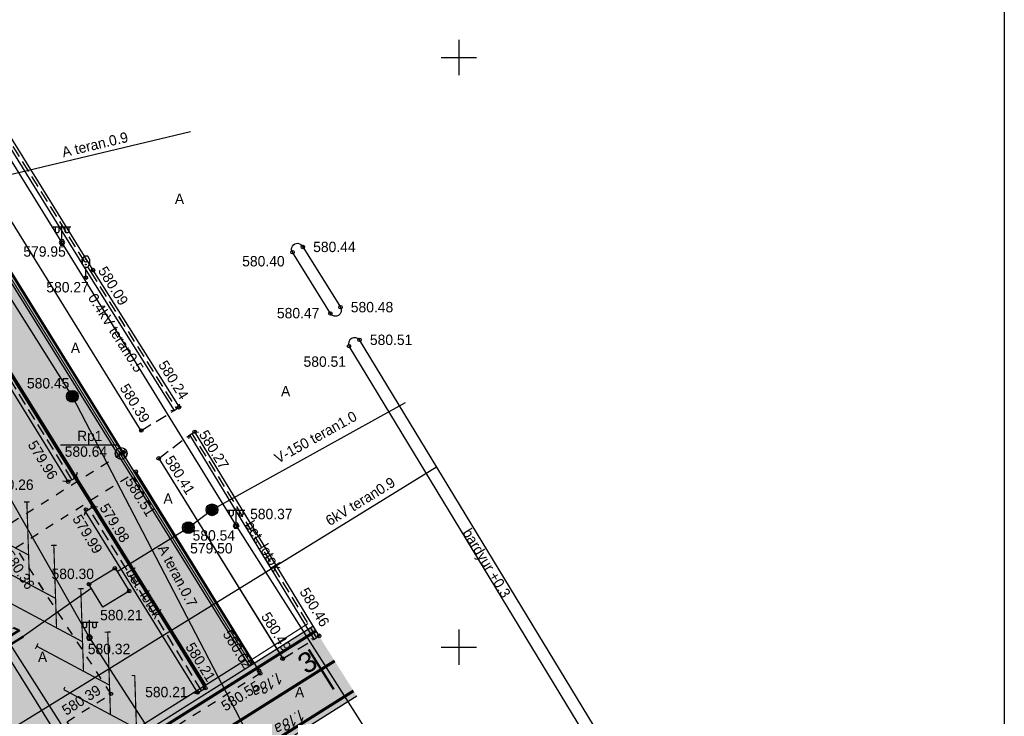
# Model space of a CAD drawing. Header units: metres. Extents: x 733306 to 734033, y 4473325 to 4475372.
# Tile 25 of 27: x 733913 to 733996, y 4474994 to 4475053. Entities that reach past the tile are written whole.
import ezdxf
from ezdxf.enums import TextEntityAlignment as Align

# ---------------------------------------------------------------- set-up
doc = ezdxf.new("R2010")
doc.units = ezdxf.units.M
doc.header["$LTSCALE"] = 0.5
doc.header["$MEASUREMENT"] = 0
doc.header["$PDMODE"] = 32
doc.header["$PDSIZE"] = 0.3
for name, pattern in [('CONTI', [0]), ('Д_ТРОТ_ТРУБА', [3, 1.5, -1.5]), ('ДОРОГИ_СТРОЯЩ', [9, 8, -1]), ('ЗД_СТР_РАЗВ', [3, 2, -1]), ('невидимая2', [0.1875, 0.125, -0.0625]), ('невидимаяX2', [0.75, 0.5, -0.25])]:
    doc.linetypes.add(name, pattern=pattern)
for name, color, linetype in [('(001) Setka', 92, 'Continuous'), ('(001) Сетка', 92, 'Continuous'), ('(002) Рамка', 7, 'Continuous'), ('(003) Punktlar', 7, 'Continuous'), ('(007) Здания', 7, 'Continuous'), ('(011) Quduqlar', 7, 'Continuous'), ('(014) Водопровод', 5, 'ИК_Водопровод -------в--------'), ('(016) Кабель', 1, 'Continuous'), ('(019) Связь', 3, 'ИК_КАБ_СВЯЗИ'), ('(022) Возд. Линии', 7, 'Continuous'), ("(024) Temir yo'l belgilari", 7, 'Continuous'), ("(025) Yo'llar", 7, 'Continuous'), ('(025) Дорога', 7, 'Continuous'), ('(027) Gidrografiya', 7, 'Continuous'), ('(040) Devor', 7, 'Continuous'), ('1.18a', 7, 'CONTI'), ('проект знак', 250, 'Continuous'), ('Трассы.Километры и пикеты', 7, 'Continuous')]:
    doc.layers.add(name, color=color, linetype=linetype)
doc.styles.add('Arial_00010', font='arial.ttf', dxfattribs={"height": 0.2})
doc.styles.add('BM-431', font='txt')
doc.styles.add('D-431', font='txt')
doc.styles.add('S', font='txtwr', dxfattribs={"oblique": 15})
doc.linetypes.add('ИК_Водопровод -------в--------', pattern='A,9,-0.6,["В",Standard,S=1.2,R=0,X=0,Y=-0.6],-1.2', length=10.8)
doc.linetypes.add('ИК_КАБ_СВЯЗИ', pattern='A,4,["o",Standard,S=0.5,R=0,X=0,Y=-0.125],4,-2', length=10)
doc.linetypes.add('ИК_Э_КАБ_ВН', pattern='A,8,-2,["<<",Standard,S=1,R=0,X=0,Y=-0.5],8,[">>",Standard,S=1,R=0,X=-1,Y=-0.5],-2', length=20)
doc.linetypes.add('ИК_Э_КАБ_НН', pattern='A,8,-2,["<",Standard,S=1,R=0,X=0,Y=-0.5],8,[">",Standard,S=1,R=0,X=-0.5,Y=-0.5],-2', length=20)
doc.linetypes.add('ОГРАДА_М_1М', pattern='A,2.5,["о",Standard,S=1,R=0,X=0,Y=-0.35],0.5,["0",Standard,S=0.5,R=0,X=-0.3,Y=-0.25],2.5', length=5.5)
doc.linetypes.add('ограждение2', pattern='A,0.25,-0.1,[132,ltypeshp.shx,S=0.1,R=0,X=-0.1,Y=0],-0.1,1', length=1.45)
pattern_1 = [(45, (2188.95611, 1349.47853), (0.0662912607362, 0.243067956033), [0.3125, -0.0625, 0, -0.0625])]

# ---------------------------------------------------------------- blocks, each defined once
blk = doc.blocks.new('U181')
for p, q in [((-0.287601, 3.669615), (-0.587601, 3.15)), ((0.312399, 3.669615), (-0.287601, 3.669615)), ((0.35, 3.669615), (-0.25, 3.669615)), ((0.65, 3.15), (0.35, 3.669615)), ((-0.587601, 2.3), (-0.587601, 3.15)), ((-0.587601, 2.3), (-0.287601, 1.780385)), ((-0.287601, 1.780385), (0.312399, 1.780385)), ((-0.25, 1.780385), (0.35, 1.780385)), ((-0.051567, 3.15495), (-0.051567, 3.20495)), ((-0.051567, 3.20495), (0.048433, 3.20495)), ((-0.051567, 3.10495), (-0.051567, 3.15495)), ((0.048433, 3.10495), (-0.051567, 3.10495)), ((-0.051567, 2.75495), (0.048433, 2.75495)), ((-0.051567, 2.70495), (-0.051567, 2.75495)), ((-0.051567, 2.65495), (-0.051567, 2.70495)), ((0.048433, 2.65495), (-0.051567, 2.65495)), ((-0.051567, 2.25495), (-0.051567, 2.30495)), ((-0.051567, 2.30495), (0.048433, 2.30495)), ((-0.051567, 2.20495), (-0.051567, 2.25495)), ((0.048433, 2.20495), (-0.051567, 2.20495)), ((0, 0), (0, 1.8)), ((0.048433, 3.20495), (0.048433, 3.10495)), ((0.048433, 2.75495), (0.048433, 2.65495)), ((0.048433, 2.30495), (0.048433, 2.20495)), ((0.35, 1.780385), (0.65, 2.3)), ((0.65, 3.15), (0.65, 2.3)), ((-0.4, 0), (0.4, 0))]:
    blk.add_line(p, q)
at = {"color": 4, "style": 'S', "oblique": 15}
blk.add_attdef('Z', (1.098868, -0.425336), '', height=2, dxfattribs=at)
blk = doc.blocks.new('117_2_I')
h = blk.add_hatch(color=255)
h.paths.add_polyline_path([(-0.1, 0.89, 0.381966), (-0.9, 0, 0.103431), (-0.82, -0.36), (-0.1, 0.06)])
h.paths.add_polyline_path([(0, -0.12), (-0.72, -0.53, 0.505362), (0.72, -0.53)])
h.paths.add_polyline_path([(0.1, 0.89), (0.1, 0.06), (0.82, -0.36, 0.103431), (0.9, 0, 0.381966)])
at = {"color": 7}
for points in [[(-0.87, -0.5), (0, 0), (0, 1)], [(0, 0), (0.87, -0.5)]]:
    blk.add_lwpolyline(points, dxfattribs=at)
blk.add_circle((0, 0), 1, dxfattribs=at)
blk = doc.blocks.new('U1104')
for p, q in [((-1.473077, 2.625801), (1.526923, 2.625801)), ((-1.123077, 2.625801), (-1.123077, 1.875801)), ((-1.123077, 1.875801), (-0.973077, 1.675801)), ((-0.973077, 1.675801), (-0.623077, 1.675801)), ((-0.623077, 1.675801), (-0.423077, 1.875801)), ((-0.423077, 1.875801), (-0.423077, 2.625801)), ((0.026923, 0.425801), (0.026923, 2.925801)), ((0.526923, 2.625801), (0.526923, 1.875801)), ((0.526923, 1.875801), (0.676923, 1.675801)), ((0.676923, 1.675801), (1.026923, 1.675801)), ((1.026923, 1.675801), (1.226923, 1.875801)), ((1.226923, 1.875801), (1.226923, 2.625801))]:
    blk.add_line(p, q)
blk.add_lwpolyline([(0.526923, -0.007212), (0.276923, 0.425801), (-0.223077, 0.425801), (-0.473077, -0.007212), (-0.223077, -0.440225), (0.276923, -0.440225)], close=True)
at = {"color": 4, "style": 'S', "oblique": 15}
blk.add_attdef('Z', (1.020656, -1.366005), '', height=2, dxfattribs=at)
blk = doc.blocks.new('117_2_A')
h = blk.add_hatch(color=255)
h.paths.add_polyline_path([(-0.89, 0.1), (0.89, 0.1, 0.894427)])
h.paths.add_polyline_path([(0.89, -0.1), (-0.89, -0.1, 0.894427)])
at = {"color": 7}
blk.add_lwpolyline([(-1, 0), (1, 0)], dxfattribs=at)
blk.add_circle((0, 0), 1, dxfattribs=at)
blk = doc.blocks.new('I00110')
h = blk.add_hatch(color=7)
edge = h.paths.add_edge_path()
edge.add_line((0, 0), (-0.71, 0.71))
edge.add_arc((0, 0), 1, 135, 225)
edge.add_line((-0.71, -0.71), (0, 0))
edge = h.paths.add_edge_path()
edge.add_line((0, 0), (0.71, -0.71))
edge.add_arc((0, 0), 1, 315, 405)
edge.add_line((0.71, 0.71), (0, 0))
at = {"color": 7}
for points in [[(0, 0), (-0.71, 0.71, 0.414214), (-0.71, -0.71)], [(0, 0), (0.71, -0.71, 0.414214), (0.71, 0.71)]]:
    blk.add_lwpolyline(points, format="xyb", close=True, dxfattribs=at)
blk.add_lwpolyline([(0.02, 0), (0.02, 0)], dxfattribs=at)
blk.add_circle((0, 0), 1)
at = {"color": 4, "linetype": 'Continuous', "style": 'S', "oblique": 15}
blk.add_attdef('G', (1.38, 0.22), '', height=2, dxfattribs=at)
at = {"color": 4, "style": 'S', "oblique": 15}
blk.add_attdef('Z', (1.48, -2.3), '', height=2, dxfattribs=at)
blk = doc.blocks.new('Setka')
at = {"layer": '(001) Сетка'}
for p, q in [((0, 1.5), (0, -1.5)), ((-1.5, 0), (1.5, 0))]:
    blk.add_line(p, q, dxfattribs=at)
blk = doc.blocks.new('dsfgfdgfdg')
at = {"layer": '(003) Punktlar', "color": 8, "true_color": 0x828282}
blk.add_line((732232.772, 4473690.6, 580.645), (732235.372, 4473694.614, 580.645), dxfattribs=at)
at = {"layer": '(007) Здания', "color": 8, "true_color": 0x828282}
for points, elevation in [([(732235.875, 4473715.86), (732229.759, 4473715.991, -1.092789), (732229.867, 4473716.967, 0.30276)], 580.473), ([(732229.867, 4473716.967), (732235.89, 4473716.871, -0.998918), (732235.875, 4473715.86, -7.011892)], 580.438)]:
    blk.add_lwpolyline(points, format="xyb", dxfattribs=dict(at, elevation=elevation))
for points, elevation in [([(732329.241, 4473714.127), (732239.095, 4473716.725)], 581.407), ([(732329.211, 4473713.088), (732239.065, 4473715.687)], 581.406), ([(732165.861, 4473702.051), (732221.838, 4473700.963), (732235.571, 4473700.765)], 579.459), ([(732165.852, 4473701.551), (732221.829, 4473700.463), (732235.563, 4473700.265)], 579.459), ([(732258.293, 4473699.706), (732238.031, 4473700.249)], 580.46), ([(732258.307, 4473700.206), (732238.044, 4473700.749)], 580.46), ([(732235.821, 4473690.162), (732200.052, 4473690.956)], 579.937), ([(732235.745, 4473689.446), (732199.976, 4473690.24)], 579.957), ([(732256.766, 4473689.695), (732238.674, 4473690.066)], 580.209), ([(732256.755, 4473688.937), (732238.663, 4473689.307)], 580.21)]:
    blk.add_lwpolyline(points, dxfattribs=dict(at, elevation=elevation))
at = {"layer": '(007) Здания', "color": 8, "linetype": 'ЗД_СТР_РАЗВ', "true_color": 0x828282}
for points, elevation in [([(732165.857, 4473701.801), (732221.833, 4473700.713), (732235.567, 4473700.515)], 579.459), ([(732258.3, 4473699.956), (732238.038, 4473700.499)], 580.46), ([(732235.783, 4473689.804), (732200.014, 4473690.598)], 579.937), ([(732256.763, 4473689.316), (732238.67, 4473689.686)], 580.21)]:
    blk.add_lwpolyline(points, dxfattribs=dict(at, elevation=elevation))
at = {"layer": '(007) Здания', "color": 8, "lineweight": 30, "true_color": 0x828282}
for points in [[(732235.389, 4473700.046), (732235.563, 4473700.265), (732235.571, 4473700.765), (732235.381, 4473700.952)], [(732238.25, 4473700.031), (732238.031, 4473700.249), (732238.044, 4473700.749), (732238.232, 4473701.001)], [(732258.136, 4473699.533), (732258.293, 4473699.706), (732258.307, 4473700.206), (732258.164, 4473700.35)], [(732235.449, 4473689.095), (732235.745, 4473689.446), (732235.821, 4473690.162), (732235.494, 4473690.549)], [(732238.896, 4473689.048), (732238.663, 4473689.307), (732238.674, 4473690.066), (732238.886, 4473690.381)], [(732256.544, 4473688.614), (732256.755, 4473688.937), (732256.771, 4473689.695), (732256.574, 4473689.871)]]:
    blk.add_lwpolyline(points, dxfattribs=at)
at = {"layer": '(007) Здания', "color": 8, "true_color": 0x828282, "elevation": 580.207}
blk.add_lwpolyline([(732246.355, 4473688.744), (732246.284, 4473686.139), (732244.008, 4473686.201), (732244.078, 4473688.806)], close=True, dxfattribs=at)
at = {"layer": '(007) Здания', "color": 8, "true_color": 0x828282}
blk.add_arc((732239.152, 4473716.204, 580.512), 0.524, 96.2069, 260.45759, dxfattribs=at)
at = {"layer": '(007) Здания', "color": 8, "linetype": 'Continuous', "true_color": 0x828282}
for p in [(732229.867, 4473716.967, 580.438), (732235.89, 4473716.871, 580.483), (732239.095, 4473716.725, 580.511), (732229.759, 4473715.991, 580.401), (732235.875, 4473715.86, 580.473), (732239.065, 4473715.687, 580.51), (732221.838, 4473700.963, 580.087), (732218.462, 4473700.014, 579.952), (732222.049, 4473700.1, 580.267), (732235.571, 4473700.765, 580.24), (732238.044, 4473700.749, 580.275), (732258.307, 4473700.206, 580.46), (732246.647, 4473699.357, 580.368), (732244.387, 4473698.385, 580.45), (732235.485, 4473697.009, 580.394), (732238.268, 4473696.963, 580.409), (732244.426, 4473695.849, 579.502), (732244.563, 4473695.885, 580.542), (732258.245, 4473696.566, 580.485), (732236.192, 4473694.522, 580.645), (732236.23, 4473694.716, 580.501), (732238.167, 4473694.719, 580.508), (732258.007, 4473694.311, 580.615), (732258.256, 4473694.281, 580.554), (732229.877, 4473693.676, 580.45), (732235.821, 4473690.162, 579.937), (732238.674, 4473690.066, 579.976), (732235.745, 4473689.446, 579.957), (732238.551, 4473689.428, 579.991), (732256.766, 4473689.695, 580.209), (732244.077, 4473688.768, 580.244), (732246.355, 4473688.744, 580.207), (732256.726, 4473688.937, 580.21), (732244.008, 4473686.201, 580.3), (732247.852, 4473683.762, 580.322), (732252.826, 4473682.714, 580.392)]:
    blk.add_point(p, dxfattribs=at)
at = {"layer": '(014) Водопровод', "color": 8, "true_color": 0x828282, "elevation": 581.407}
blk.add_lwpolyline([(732244.423, 4473688.797), (732244.563, 4473695.885), (732244.387, 4473698.385), (732245.677, 4473717.12)], dxfattribs=at)
at = {"layer": '(014) Водопровод', "color": 8, "true_color": 0x828282}
blk.add_lwpolyline([(732161.966, 4473598.338), (732162.278, 4473611.129), (732182.515, 4473610.936), (732247.257, 4473609.926), (732247.176, 4473616.559), (732244.394, 4473686.19)], dxfattribs=at)
at = {"layer": '(016) Кабель', "color": 8, "linetype": 'ИК_Э_КАБ_ВН', "true_color": 0x828282}
blk.add_lwpolyline([(732244.437, 4473594.49), (732247.715, 4473605.615), (732249.32, 4473611.615), (732251.676, 4473716.363)], dxfattribs=at)
at = {"layer": '(016) Кабель', "color": 8, "linetype": 'ИК_Э_КАБ_НН', "true_color": 0x828282}
for points in [[(732127.458, 4473701.076), (732162.461, 4473701.202), (732218.462, 4473700.014), (732246.647, 4473699.357), (732272.891, 4473699.155), (732300.015, 4473698.502), (732331.362, 4473702.109)], [(732130.787, 4473690.599), (732136.14, 4473690.023), (732150.367, 4473684.68), (732173.618, 4473685.257), (732199.791, 4473684.017), (732229.686, 4473684.78), (732247.852, 4473683.762), (732265.051, 4473683.732)]]:
    blk.add_lwpolyline(points, dxfattribs=at)
at = {"layer": '(019) Связь', "color": 8, "true_color": 0x828282}
for points in [[(732216.481, 4473714.278), (732210.261, 4473696.688), (732127.905, 4473698.129)], [(732327.348, 4473690.119), (732321.925, 4473691.317), (732297.45, 4473690.674), (732275.838, 4473689.279), (732229.877, 4473693.676), (732180.197, 4473694.318), (732128.055, 4473695.241)]]:
    blk.add_lwpolyline(points, dxfattribs=at)
at = {"layer": '(025) Дорога', "color": 8, "linetype": 'ЗД_СТР_РАЗВ', "true_color": 0x828282}
for points, elevation in [([(732235.495, 4473696.969), (732235.563, 4473700.265)], 579.583), ([(732238.268, 4473696.963), (732238.031, 4473700.249)], 580.409), ([(732258.245, 4473696.566), (732258.293, 4473699.706)], 580.409)]:
    blk.add_lwpolyline(points, dxfattribs=dict(at, elevation=elevation))
at = {"layer": '(025) Дорога', "color": 8, "linetype": 'Д_ТРОТ_ТРУБА', "true_color": 0x828282}
for points, elevation in [([(732236.23, 4473694.716), (732236.082, 4473682.702), (732196.667, 4473682.996), (732196.856, 4473695.299), (732197.743, 4473695.447)], 580.501), ([(732258.256, 4473694.281), (732258.096, 4473680.778), (732256.101, 4473678.284), (732252.789, 4473678.3), (732252.826, 4473682.714), (732238.029, 4473682.686), (732238.167, 4473694.719)], 580.554)]:
    blk.add_lwpolyline(points, dxfattribs=dict(at, elevation=elevation))
at = {"layer": '(040) Devor', "color": 8, "linetype": 'ОГРАДА_М_1М', "true_color": 0x828282, "flags": 128}
for points, elevation in [([(732165.736, 4473698.332), (732196.955, 4473697.719), (732235.495, 4473696.969)], 579.583), ([(732238.268, 4473696.963), (732258.245, 4473696.566)], 580.409), ([(732236.23, 4473694.716), (732197.743, 4473695.447)], 580.501), ([(732238.167, 4473694.719), (732258.007, 4473694.311)], 580.508)]:
    blk.add_lwpolyline(points, dxfattribs=dict(at, elevation=elevation))
at = {"layer": '(001) Setka', "color": 8, "true_color": 0x828282, "rotation": 57.07525194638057}
for p in [(732223.586, 4473736.811), (732265.556, 4473709.634)]:
    blk.add_blockref('Setka', p, dxfattribs=at)
at = {"layer": '(003) Punktlar', "color": 8, "true_color": 0x828282, "xscale": 0.5, "yscale": 0.5, "zscale": 0.5, "rotation": 57.07525194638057}
blk.add_blockref('I00110', (732236.188, 4473694.516, 580.645), dxfattribs=at)
at = {"layer": '(011) Quduqlar', "color": 8, "true_color": 0x828282, "xscale": 0.5, "yscale": 0.5, "zscale": 0.5, "rotation": 57.07525194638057}
for name, p in [('117_2_A', (732244.387, 4473698.385, 580.45)), ('117_2_A', (732244.563, 4473695.885, 580.542)), ('117_2_I', (732229.877, 4473693.676, 580.45))]:
    blk.add_blockref(name, p, dxfattribs=at)
at = {"layer": '(022) Возд. Линии', "color": 8, "true_color": 0x828282, "xscale": 0.5, "yscale": 0.5, "zscale": 0.5, "rotation": 57.07525194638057}
for p in [(732218.432, 4473700.018, 581.189), (732246.617, 4473699.361, 581.189), (732247.822, 4473683.766, 581.559)]:
    blk.add_blockref('U1104', p, dxfattribs=at)
at = {"layer": "(024) Temir yo'l belgilari", "color": 8, "true_color": 0x828282, "xscale": 0.5, "yscale": 0.5, "zscale": 0.5, "rotation": 57.07525194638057}
blk.add_blockref('U181', (732222.049, 4473700.1, 580.267), dxfattribs=at)
at = {"layer": '(003) Punktlar', "color": 8, "true_color": 0x828282, "style": 'D-431'}
blk.add_text('Rp1', height=0.875, rotation=57.07525, dxfattribs=at).set_placement((732233.277, 4473691.954, 580.645))
at = {"layer": '(007) Здания', "color": 8, "true_color": 0x828282, "char_height": 0.88, "attachment_point": 4, "style": 'D-431'}
for s, insert, rotation in [('580.44', (732230.345, 4473717.706, 580.438), 57.07525), ('580.48', (732236.369, 4473717.609, 580.483), 57.07525), ('580.51', (732239.573, 4473717.464, 580.511), 57.07525), ('580.40', (732228.093, 4473711.992, 580.401), 57.07525), ('580.47', (732233.388, 4473712.073, 580.473), 57.07525), ('580.51', (732238.067, 4473711.735, 580.51), 57.07525), ('580.37', (732246.448, 4473700.904, 580.368), 57.07525), ('580.09', (732222.095, 4473701.698, 580.087), 359.17305), ('580.24', (732231.57, 4473701.656, 580.24), 359.17305), ('580.27', (732238.396, 4473701.344, 580.275), 358.46609), ('580.46', (732254.245, 4473701.251, 580.46), 358.46609), ('579.95', (732217.313, 4473696.858, 579.952), 57.07525), ('580.27', (732220.913, 4473696.849, 580.267), 57.07525), ('580.39', (732231.449, 4473697.844, 580.394), 358.88637), ('580.41', (732238.632, 4473697.735, 580.409), 358.86178), ('580.54', (732245.322, 4473695.824, 580.542), 57.07525), ('579.50', (732246.12, 4473695.056, 579.502), 57.07525), ('580.49', (732254.22, 4473697.38, 580.485), 358.86178), ('580.45', (732226.852, 4473691.041, 580.45), 57.07525), ('580.51', (732238.356, 4473693.9, 580.508), 358.8214), ('580.62', (732253.713, 4473693.829, 580.615), 358.8214), ('580.64', (732233.459, 4473690.581, 580.645), 57.07525), ('580.55', (732258.939, 4473690.048, 580.554), 89.32125), ('579.98', (732239.036, 4473690.885, 579.976), 358.82691), ('580.21', (732252.894, 4473690.592, 580.209), 358.82691), ('579.96', (732231.249, 4473688.677, 579.957), 358.72839), ('579.99', (732238.58, 4473688.441, 579.991), 358.82691), ('580.21', (732246.726, 4473685.565, 580.207), 57.07525), ('580.21', (732254.282, 4473685.228, 580.21), 57.07525), ('580.26', (732232.424, 4473683.818, 580.263), 57.07525), ('580.30', (732241.556, 4473684.007, 580.3), 57.07525), ('580.32', (732248.572, 4473683.126, 580.322), 57.07525), ('580.36', (732237.996, 4473681.89, 580.361), 0.10805), ('580.39', (732251.898, 4473678.515, 580.392), 89.51956)]:
    blk.add_mtext(s, dxfattribs=dict(at, insert=insert, rotation=rotation))
at = {"layer": '(014) Водопровод', "color": 8, "linetype": 'Continuous', "true_color": 0x828282, "style": 'BM-431'}
blk.add_text('V-150 teran1.0', height=0.875, rotation=86.06291, dxfattribs=at).set_placement((732244.165, 4473705.22, -3484))
at = {"layer": '(016) Кабель', "color": 8, "linetype": 'Continuous', "true_color": 0x828282, "style": 'BM-431'}
for s, rotation, p in [('6kV teran0.9', 88.71146, (732250.99, 4473706.011)), ('0.4kV teran0.5', 359.47888, (732223.551, 4473699.302, -372))]:
    blk.add_text(s, height=0.875, rotation=rotation, dxfattribs=at).set_placement(p)
at = {"layer": '(019) Связь', "color": 8, "linetype": 'Continuous', "true_color": 0x828282, "style": 'BM-431'}
for s, rotation, p in [('A teran.0.9', 70.52502, (732212.454, 4473704.042, -3484)), ('A teran.0.7', 354.5355, (732244.606, 4473692.735, -3484))]:
    blk.add_text(s, height=0.875, rotation=rotation, dxfattribs=at).set_placement(p)
at = {"layer": "(025) Yo'llar", "color": 8, "linetype": 'ДОРОГИ_СТРОЯЩ', "true_color": 0x828282, "style": 'BM-431'}
for s, rotation, p in [('bardyur +0.3', 358.34865, (732257.528, 4473715.155, 581.406)), ('A', 57.07525, (732220.911, 4473709.839)), ('A', 57.07525, (732239.487, 4473708.539, 581.407)), ('A', 57.07525, (732226.722, 4473695.562)), ('A', 57.07525, (732241.713, 4473695.216, 580.508)), ('A', 57.07525, (732261.562, 4473695.654)), ('A', 57.07525, (732247.2, 4473678.978))]:
    blk.add_text(s, height=0.875, rotation=rotation, dxfattribs=at).set_placement(p)
at = {"layer": '(027) Gidrografiya', "color": 8, "true_color": 0x828282, "style": 'BM-431'}
for rotation, p in [(358.46609, (732246.954, 4473700.025, 580.46)), (358.82691, (732244.828, 4473689.343, 580.209))]:
    blk.add_text('bet. lotok', height=0.875, rotation=rotation, dxfattribs=at).set_placement(p)
blk = doc.blocks.new('оллорлролорл')
at = {"layer": '(007) Здания', "color": 7, "true_color": 0xffffff, "const_width": 0.1}
for points in [[(732231.073, 4473687.144), (732237.071, 4473683.534)], [(732235.402, 4473687.065), (732241.4, 4473683.456)], [(732239.732, 4473686.987), (732245.729, 4473683.377)], [(732244.061, 4473686.908), (732250.059, 4473683.298)], [(732248.391, 4473686.829), (732252.246, 4473684.509)], [(732228.804, 4473681.434), (732234.929, 4473684.824)], [(732233.133, 4473681.356), (732239.258, 4473684.745)], [(732237.463, 4473681.277), (732243.587, 4473684.666)], [(732241.792, 4473681.198), (732247.917, 4473684.587)], [(732246.121, 4473681.119), (732252.246, 4473684.509)]]:
    blk.add_lwpolyline(points, dxfattribs=at)
blk = doc.blocks.new('1.18')
at = {"layer": '1.18a', "linetype": 'Continuous', "lineweight": 0}
blk.add_hatch(color=7, dxfattribs=at).paths.add_polyline_path([(364063.705, 4149295.226), (364063.788, 4149296.481), (364063.787, 4149296.482), (364063.84, 4149297.237), (364063.678, 4149297.248), (364063.41, 4149293.387), (364063.087, 4149293.409), (364063.302, 4149290.78), (364063.895, 4149293.353), (364063.572, 4149293.375), (364063.701, 4149295.232)])
at = {"layer": '1.18a', "color": 7, "linetype": 'Continuous', "lineweight": 0, "insert": (364062.338, 4149294.046, -0.171), "char_height": 1, "attachment_point": 1, "rotation": 85.7477}
blk.add_mtext_dynamic_manual_height_columns('\\pi-0.139;{\\fISOCPEUR|b0|i1|c0|p34;\\C256;1.\\fISOCPEUR|b0|i1|c204|p34;18а}', width=2.29018, gutter_width=1, heights=[0], dxfattribs=at)
blk = doc.blocks.new('BLOCK_2_14_0_255')
at = {"layer": 'Трассы.Километры и пикеты', "color": 0, "const_width": 2}
blk.add_lwpolyline([(0, -20), (0, 20)], dxfattribs=at)
blk = doc.blocks.new('hjhgjghjfghjhgj')
at = {"layer": '(007) Здания', "true_color": 0xababab}
h = blk.add_hatch(dxfattribs=at)
h.set_pattern_fill('ANSI36', color=253)
h.set_pattern_definition([(45, (368243.9679, 2238217.12241), (0.066291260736, 0.243067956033), [0.3125, -0.0625, 0, -0.0625])])
edge = h.paths.add_edge_path(flags=16)
edge.add_line((734380.208, 4475005.519), (734379.664, 4474963.501))
edge.add_line((734379.664, 4474963.501), (734335.295, 4474963.961))
edge.add_arc((734335.102, 4474991.296), 27.336, 266.41321, 270.40634, ccw=False)
edge.add_arc((734333.642, 4474965.331), 1.341, 224.54866, 259.23536, ccw=False)
edge.add_arc((734333.517, 4474965.398), 1.305, 172.97049, 230.50749, ccw=False)
edge.add_arc((734337.726, 4474965.761), 5.509, 176.40138, 182.11574, ccw=False)
edge.add_line((734332.228, 4474966.107), (734333.293, 4475001.234))
edge.add_arc((734337.682, 4475001.177), 4.39, 89.9353, 179.25856, ccw=False)
edge.add_line((734337.687, 4475005.567), (734380.208, 4475005.519))
h.paths.add_polyline_path([(734380.818, 4474961.489), (734381.396, 4475006.128), (734385.396, 4475006.123), (734384.818, 4474961.447)], flags=17)
h.paths.add_polyline_path([(734380.846, 4474963.489), (734379.666, 4474963.501), (734379.724, 4474968.111), (734380.904, 4474968.095)], flags=16)
h.paths.add_polyline_path([(734380.846, 4474963.489), (734379.666, 4474963.501)], flags=16)
edge = h.paths.add_edge_path()
edge.add_line((734384.818, 4474961.447), (734384.745, 4474954.448))
edge.add_line((734384.745, 4474954.448), (734443.54, 4474953.838))
edge.add_arc((734443.628, 4474962.337), 8.5, 269.40571, 359.25856)
edge.add_line((734452.127, 4474962.227), (734453.258, 4475049.593))
edge.add_line((734453.258, 4475049.593), (734446.258, 4475049.683))
edge.add_line((734446.258, 4475049.683), (734445.848, 4475017.996))
edge.add_arc((734440.849, 4475018.061), 5, 269.9353, 359.25856, ccw=False)
edge.add_line((734440.843, 4475013.061), (734337.897, 4475013.177))
edge.add_arc((734337.902, 4475018.177), 5, 179.25856, 269.9353, ccw=False)
edge.add_line((734332.903, 4475018.242), (734333.337, 4475051.826))
edge.add_line((734333.337, 4475051.826), (734326.338, 4475051.916))
edge.add_line((734326.338, 4475051.916), (734325.195, 4474963.588))
edge.add_arc((734333.694, 4474963.478), 8.5, 179.25856, 269.40571)
edge.add_line((734333.606, 4474954.978), (734380.745, 4474954.489))
edge.add_line((734380.745, 4474954.489), (734380.747, 4474954.589))
edge.add_line((734380.747, 4474954.589), (734380.818, 4474961.489))
edge.add_line((734380.818, 4474961.489), (734384.818, 4474961.447))
h.paths.add_polyline_path([(734384.903, 4474968.057), (734386.083, 4474968.042), (734386.032, 4474964.045), (734384.852, 4474964.057)])
h.paths.add_polyline_path([(734385.848, 4474964.047), (734384.852, 4474964.057), (734384.903, 4474968.057), (734385.9, 4474968.044), (734386.388, 4475005.512), (734385.388, 4475005.513), (734384.804, 4474962.63), (734384.843, 4474963.447), (734385.84, 4474963.437)])
at = {"layer": '(007) Здания', "ltscale": 0.1}
h = blk.add_hatch(dxfattribs=at)
h.set_pattern_fill('AR-HBONE', color=30, scale=0.2)
h.set_pattern_definition([(45, (2188.9561, 1349.4785), (9e-17, 1.1313708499), [2.4, -0.8]), (135, (2189.5218, 1350.0442), (9e-17, 1.1313708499), [2.4, -0.8])])
h.paths.add_polyline_path([(734325.065, 4474953.567), (734326.255, 4475045.509), (734324.755, 4475045.536), (734323.565, 4474953.582)])
edge = h.paths.add_edge_path()
edge.add_line((734444.998, 4474952.323), (734445.019, 4474953.952))
edge.add_arc((734443.628, 4474962.337), 8.5, 269.40571, 279.42281, ccw=False)
edge.add_line((734443.54, 4474953.838), (734333.606, 4474954.978))
edge.add_arc((734333.694, 4474963.478), 8.5, 259.09431, 269.40571, ccw=False)
edge.add_line((734332.086, 4474955.131), (734332.065, 4474953.494))
edge.add_line((734332.065, 4474953.494), (734444.998, 4474952.323))
h.paths.add_polyline_path([(734453.797, 4474975.343), (734452.297, 4474975.362), (734451.998, 4474952.25), (734453.498, 4474952.235)])
h.paths.add_polyline_path([(734454.395, 4475021.537), (734452.895, 4475021.557), (734452.349, 4474979.362), (734453.849, 4474979.342)])
h.paths.add_polyline_path([(734452.947, 4475025.557), (734454.447, 4475025.537), (734454.621, 4475038.994), (734454.62, 4475038.994), (734454.623, 4475039.174), (734454.675, 4475043.174), (734453.175, 4475043.201)])
at = {"layer": '(007) Здания'}
h = blk.add_hatch(dxfattribs=at)
h.set_pattern_fill('ANSI36', color=8)
h.set_pattern_definition(pattern_1)
h.paths.add_polyline_path([(734333.259, 4475045.781), (734333.254, 4475045.381), (734446.176, 4475043.328), (734446.181, 4475043.728)])
h = blk.add_hatch(dxfattribs=at)
h.set_pattern_fill('ANSI36', color=4)
h.set_pattern_definition(pattern_1)
edge = h.paths.add_edge_path()
edge.add_line((734352.157, 4475013.161), (734352.158, 4475013.771))
edge.add_line((734352.158, 4475013.771), (734337.897, 4475013.787))
edge.add_arc((734337.902, 4475018.177), 4.39, 179.25856, 269.9353, ccw=False)
edge.add_line((734333.513, 4475018.234), (734333.864, 4475045.37))
edge.add_line((734333.864, 4475045.37), (734333.254, 4475045.381))
edge.add_line((734333.254, 4475045.381), (734332.903, 4475018.242))
edge.add_arc((734337.902, 4475018.177), 5, 179.25856, 269.9353)
edge.add_line((734337.897, 4475013.177), (734352.157, 4475013.161))
edge = h.paths.add_edge_path()
edge.add_line((734421.205, 4475013.693), (734421.204, 4475013.083))
edge.add_line((734421.204, 4475013.083), (734440.843, 4475013.061))
edge.add_arc((734440.849, 4475018.061), 5, 269.9353, 359.25856)
edge.add_line((734445.848, 4475017.996), (734446.176, 4475043.328))
edge.add_line((734446.176, 4475043.328), (734445.566, 4475043.339))
edge.add_line((734445.566, 4475043.339), (734445.238, 4475018.004))
edge.add_arc((734440.849, 4475018.061), 4.39, 269.9353, 359.25856, ccw=False)
edge.add_line((734440.844, 4475013.671), (734421.205, 4475013.693))
h.paths.add_polyline_path([(734417.204, 4475013.088), (734417.205, 4475013.698), (734356.158, 4475013.766), (734356.157, 4475013.156)])
h = blk.add_hatch(dxfattribs=at)
h.set_pattern_fill('TRIANG', color=3)
h.set_pattern_definition([(60, (2188.9561, 1349.47853), (-0.187499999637, 0.32475952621), [0.1875, -0.1875]), (120, (2188.9561, 1349.47853), (-0.374999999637, 2.1e-10), [0.1875, -0.1875]), (0, (2188.86236, 1349.6409), (0.1875, 0.324759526), [0.1875, -0.1875])])
h.paths.add_polyline_path([(734445.514, 4475039.34), (734445.566, 4475043.339), (734333.864, 4475045.37), (734333.812, 4475041.371)])
at = {"layer": '(007) Здания', "ltscale": 2, "true_color": 0xababab}
h = blk.add_hatch(color=253, dxfattribs=at)
h.dxf.hatch_style = 1
h.paths.add_polyline_path([(734333.81, 4475041.191), (734333.513, 4475018.234, 0.417677), (734337.897, 4475013.787), (734440.844, 4475013.671, 0.410758), (734445.238, 4475018.004), (734445.512, 4475039.16)])
at = {"layer": '(007) Здания', "color": 1}
for points in [[(734326.338, 4475051.916), (734325.195, 4474963.588, 0.414966), (734333.606, 4474954.978), (734443.54, 4474953.838, 0.413462), (734452.127, 4474962.227), (734453.258, 4475049.593)], [(734333.337, 4475051.826), (734332.903, 4475018.242, 0.417677), (734337.897, 4475013.177), (734440.843, 4475013.061, 0.410758), (734445.848, 4475017.996), (734446.258, 4475049.683)], [(734333.864, 4475045.37), (734333.513, 4475018.234, 0.417677), (734337.897, 4475013.787), (734440.844, 4475013.671, 0.410758), (734445.238, 4475018.004), (734445.566, 4475043.339)]]:
    blk.add_lwpolyline(points, format="xyb", dxfattribs=at)
at = {"layer": '(007) Здания', "ltscale": 50, "const_width": 0.25}
for points in [[(734332.837, 4475051.832), (734332.403, 4475018.248, 0.417677), (734337.896, 4475012.677), (734440.842, 4475012.561, 0.410758), (734446.348, 4475017.99), (734446.758, 4475049.677)], [(734384.741, 4474954.948), (734443.545, 4474954.338, 0.413462), (734451.627, 4474962.234), (734452.758, 4475049.599)]]:
    blk.add_lwpolyline(points, format="xyb", dxfattribs=at)
at = {"layer": '(007) Здания', "linetype": 'невидимаяX2', "ltscale": 50, "const_width": 0.25}
blk.add_lwpolyline([(734384.773, 4474957.948), (734443.576, 4474957.338, 0.413462), (734448.627, 4474962.273), (734449.758, 4475049.638)], format="xyb", dxfattribs=at)
at = {"layer": '(007) Здания', "color": 5, "const_width": 0.1}
blk.add_lwpolyline([(734445.834, 4475043.335), (734445.868, 4475049.472)], dxfattribs=at)
at = {"layer": '(007) Здания', "color": 1, "linetype": 'ограждение2', "ltscale": 3, "const_width": 0.1}
blk.add_lwpolyline([(734333.258, 4475045.581), (734446.18, 4475043.528)], dxfattribs=at)
at = {"layer": '(007) Здания', "color": 1}
for points in [[(734333.259, 4475045.781), (734446.181, 4475043.728)], [(734333.254, 4475045.381), (734446.176, 4475043.328)], [(734333.812, 4475041.371), (734445.514, 4475039.34)], [(734333.809, 4475041.191), (734445.511, 4475039.16)]]:
    blk.add_lwpolyline(points, dxfattribs=at)
at = {"layer": '(007) Здания', "color": 2, "const_width": 0.18}
blk.add_lwpolyline([(734333.81, 4475041.281), (734445.513, 4475039.25)], dxfattribs=at)
at = {"layer": '(007) Здания', "linetype": 'невидимая2', "ltscale": 30, "const_width": 0.18}
blk.add_lwpolyline([(734333.81, 4475041.281), (734445.513, 4475039.25)], dxfattribs=at)
at = {"layer": '(007) Здания', "color": 7, "true_color": 0xffffff}
for points in [[(734424.38, 4475035.26, 0.1, 0.1, 0), (734424.251, 4475035.046, 0.1, 0.1, 0), (734424.123, 4475034.831, 0, 0, 0)], [(734428.71, 4475035.181, 0.1, 0.1, 0), (734428.581, 4475034.967, 0.1, 0.1, 0), (734428.452, 4475034.753, 0, 0, 0)], [(734433.039, 4475035.102, 0.1, 0.1, 0), (734432.91, 4475034.888, 0.1, 0.1, 0), (734432.781, 4475034.674, 0, 0, 0)], [(734437.369, 4475035.024, 0.1, 0.1, 0), (734437.24, 4475034.809, 0.1, 0.1, 0), (734437.111, 4475034.595, 0, 0, 0)], [(734435.092, 4475028.881, 0.1, 0.1, 0), (734434.97, 4475029.1, 0.1, 0.1, 0), (734434.849, 4475029.318, 0, 0, 0)], [(734439.3, 4475029.021, 0.1, 0.1, 0), (734439.3, 4475029.021, 0.1, 0.1, 0), (734439.179, 4475029.24, 0, 0, 0)]]:
    blk.add_lwpolyline(points, format="xyseb", dxfattribs=at)
at = {"layer": '(007) Здания', "color": 7, "true_color": 0xffffff, "const_width": 0.1}
blk.add_lwpolyline([(734441.569, 4475034.731), (734441.44, 4475034.516)], dxfattribs=at)
at = {"color": 1, "ltscale": 20, "elevation": 579.294}
blk.add_lwpolyline([(734333.639, 4475027.99), (734445.357, 4475027.203)], dxfattribs=at)
at = {"layer": '(007) Здания', "color": 6}
blk.add_blockref('dsfgfdgfdg', (2188.956, 1349.479), dxfattribs=at)
at = {"layer": '(007) Здания'}
blk.add_blockref('оллорлролорл', (2193.178, 1347.902), dxfattribs=at)
at = {"layer": 'проект знак', "color": 1, "linetype": 'Continuous', "rotation": 183.5182846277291}
for p in [(843195.071, 8638860.208, 889.604), (843198.734, 8638860.086, 0.171)]:
    blk.add_blockref('1.18', p, dxfattribs=at)
at = {"layer": 'Трассы.Километры и пикеты', "color": 1, "true_color": 0xff0000, "xscale": 0.1, "yscale": 0.1}
for p, rotation in [((734449.736, 4475048.288, 580.254), 89.26156752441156), ((734433.628, 4475026.618, 580.162), 358.9581643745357)]:
    blk.add_blockref('BLOCK_2_14_0_255', p, dxfattribs=dict(at, rotation=rotation))
at = {"layer": 'Трассы.Километры и пикеты', "color": 1, "true_color": 0xff0000, "style": 'Arial_00010'}
for s, rotation, p in [('3', 89.26157, (734449.958, 4475048.285, 580.254)), ('1', 358.95816, (734433.624, 4475026.395, 580.162))]:
    blk.add_text(s, height=1.718, rotation=rotation, dxfattribs=at).set_placement(p, align=Align.BOTTOM_RIGHT)

msp = doc.modelspace()

# ---------------------------------------------------------------- linework, layer by layer
at = {"layer": '(002) Рамка'}
msp.add_lwpolyline([(733996.263, 4474861.64), (733776.287, 4474861.64), (733776.287, 4475119.612), (733996.263, 4475119.612)], close=True, dxfattribs=at)
at = {"layer": '(003) Punktlar'}
msp.add_line((733916.204, 4475017.172, 580.645), (733920.986, 4475017.172, 580.645), dxfattribs=at)
at = {"layer": '(007) Здания'}
for points, elevation in [([(733889.022, 4475079.296), (733918.535, 4475031.718), (733925.833, 4475020.082)], 579.459), ([(733889.447, 4475079.56), (733918.959, 4475031.983), (733926.257, 4475020.348)], 579.459), ([(733917.493, 4475014.375), (733898.718, 4475044.83)], 579.937), ([(733916.851, 4475014.05), (733898.076, 4475044.505)], 579.957), ([(733987.498, 4474948.446), (733940.682, 4475025.526)], 581.406), ([(733988.386, 4474948.985), (733941.57, 4475026.065)], 581.407), ([(733937.719, 4475000.7), (733927.161, 4475018.003)], 580.46), ([(733938.146, 4475000.96), (733927.588, 4475018.263)], 580.46), ([(733927.843, 4474996.137), (733918.32, 4475011.525)], 580.21), ([(733928.486, 4474996.54), (733918.963, 4475011.928)], 580.209)]:
    msp.add_lwpolyline(points, dxfattribs=dict(at, elevation=elevation))
at = {"layer": '(007) Здания', "color": 4, "linetype": 'ЗД_СТР_РАЗВ'}
for points, elevation in [([(733889.235, 4475079.428), (733918.747, 4475031.851), (733926.045, 4475020.215)], 579.459), ([(733917.172, 4475014.213), (733898.397, 4475044.668)], 579.937), ([(733937.933, 4475000.83), (733927.375, 4475018.133)], 580.46), ([(733928.166, 4474996.337), (733918.643, 4475011.725)], 580.21)]:
    msp.add_lwpolyline(points, dxfattribs=dict(at, elevation=elevation))
at = {"layer": '(007) Здания'}
for points, elevation in [([(733939.093, 4475028.297), (733935.879, 4475033.502, -1.092789), (733936.757, 4475033.942, 0.30276)], 580.473), ([(733936.757, 4475033.942), (733939.95, 4475028.834, -0.998918), (733939.093, 4475028.297, -7.011892)], 580.438)]:
    msp.add_lwpolyline(points, format="xyb", dxfattribs=dict(at, elevation=elevation))
at = {"layer": '(007) Здания', "lineweight": 30}
for points in [[(733925.555, 4475020.11), (733925.833, 4475020.082), (733926.257, 4475020.348), (733926.312, 4475020.609)], [(733927.098, 4475017.7), (733927.161, 4475018.003), (733927.588, 4475018.263), (733927.902, 4475018.243)], [(733916.395, 4475014.108), (733916.851, 4475014.05), (733917.493, 4475014.375), (733917.641, 4475014.86)], [(733918.23, 4475011.188), (733918.32, 4475011.525), (733918.963, 4475011.928), (733919.343, 4475011.921)], [(733937.488, 4475000.737), (733937.719, 4475000.7), (733938.146, 4475000.96), (733938.189, 4475001.158)], [(733927.458, 4474996.139), (733927.843, 4474996.137), (733928.488, 4474996.536), (733928.529, 4474996.797)]]:
    msp.add_lwpolyline(points, dxfattribs=at)
at = {"layer": '(007) Здания', "elevation": 580.207}
msp.add_lwpolyline([(733922.029, 4475004.762), (733919.804, 4475003.405), (733918.618, 4475005.35), (733920.843, 4475006.707)], close=True, dxfattribs=at)
at = {"layer": '(007) Здания'}
msp.add_arc((733941.163, 4475025.734, 580.512), 0.524, 39.13165, 203.38234, dxfattribs=at)
at = {"layer": '(007) Здания', "linetype": 'Continuous'}
for p in [(733916.328, 4475034.301, 579.952), (733936.757, 4475033.942, 580.438), (733935.879, 4475033.502, 580.401), (733918.959, 4475031.983, 580.087), (733918.35, 4475031.337, 580.267), (733939.95, 4475028.834, 580.483), (733939.093, 4475028.297, 580.473), (733940.682, 4475025.526, 580.51), (733941.57, 4475026.065, 580.511), (733917.212, 4475021.274, 580.45), (733926.257, 4475020.348, 580.24), (733923.058, 4475018.379, 580.394), (733927.588, 4475018.263, 580.275), (733921.355, 4475016.433, 580.645), (733921.538, 4475016.507, 580.501), (733924.532, 4475016.017, 580.409), (733922.594, 4475014.883, 580.508), (733916.851, 4475014.05, 579.957), (733917.493, 4475014.375, 579.937), (733918.963, 4475011.928, 579.976), (733918.361, 4475011.684, 579.991), (733929.052, 4475011.654, 580.45), (733926.944, 4475010.243, 579.502), (733931.096, 4475010.286, 580.368), (733927.049, 4475010.148, 580.542), (733920.811, 4475006.687, 580.244), (733918.618, 4475005.35, 580.3), (733922.029, 4475004.762, 580.207), (733918.661, 4475000.798, 580.322), (733938.146, 4475000.96, 580.46), (733935.057, 4474999.033, 580.485), (733933.035, 4474998.008, 580.615), (733933.145, 4474997.782, 580.554), (733920.484, 4474996.053, 580.392), (733927.828, 4474996.162, 580.21), (733928.486, 4474996.54, 580.209)]:
    msp.add_point(p, dxfattribs=at)
at = {"layer": '(014) Водопровод'}
msp.add_lwpolyline([(733800.275, 4475026.458), (733811.181, 4475033.148), (733822.018, 4475016.057), (733856.36, 4474961.164), (733861.884, 4474964.838), (733918.819, 4475005.02)], dxfattribs=at)
at = {"layer": '(014) Водопровод', "elevation": 581.407}
msp.add_lwpolyline([(733921.023, 4475006.412), (733927.049, 4475010.148), (733929.052, 4475011.654), (733945.478, 4475020.755)], dxfattribs=at)
at = {"layer": '(016) Кабель', "linetype": 'ИК_Э_КАБ_НН'}
for points in [[(733867.755, 4475111.265), (733886.886, 4475081.953), (733916.328, 4475034.301), (733931.096, 4475010.286), (733945.191, 4474988.147), (733959.386, 4474965.025), (733979.452, 4474940.673)], [(733860.77, 4475102.777), (733863.197, 4475097.97), (733866.444, 4475083.124), (733879.566, 4475063.921), (733892.752, 4475041.278), (733909.641, 4475016.599), (733918.661, 4475000.798), (733927.984, 4474986.345)]]:
    msp.add_lwpolyline(points, dxfattribs=at)
at = {"layer": '(016) Кабель', "linetype": 'ИК_Э_КАБ_ВН'}
msp.add_lwpolyline([(733841.871, 4474955.141), (733852.991, 4474958.437), (733858.899, 4474960.351), (733948.104, 4475015.308)], dxfattribs=at)
at = {"layer": '(019) Связь'}
for points in [[(733927.224, 4475043.717), (733909.078, 4475039.377), (733865.524, 4475109.289)], [(733967.205, 4474937.526), (733965.264, 4474942.728), (733951.421, 4474962.923), (733938.503, 4474980.305), (733917.212, 4475021.274), (733890.748, 4475063.324), (733863.182, 4475107.593)]]:
    msp.add_lwpolyline(points, dxfattribs=at)
at = {"layer": '(025) Дорога', "linetype": 'Д_ТРОТ_ТРУБА'}
for points, elevation in [([(733921.538, 4475016.507), (733911.373, 4475010.101), (733890.197, 4475043.345), (733900.626, 4475049.874), (733901.233, 4475049.21)], 580.501), ([(733933.145, 4474997.782), (733921.724, 4474990.577), (733918.546, 4474990.896), (733916.759, 4474993.685), (733920.484, 4474996.053), (733912.418, 4475008.458), (733922.594, 4475014.883)], 580.554)]:
    msp.add_lwpolyline(points, dxfattribs=dict(at, elevation=elevation))
at = {"layer": '(025) Дорога', "linetype": 'ЗД_СТР_РАЗВ'}
for points, elevation in [([(733923.03, 4475018.349), (733925.833, 4475020.082)], 579.583), ([(733924.532, 4475016.017), (733927.161, 4475018.003)], 580.409), ([(733935.057, 4474999.033), (733937.719, 4475000.7)], 580.409)]:
    msp.add_lwpolyline(points, dxfattribs=dict(at, elevation=elevation))
at = {"layer": '(040) Devor', "linetype": 'ОГРАДА_М_1М', "flags": 128}
for points, elevation in [([(733886.257, 4475077.644), (733902.711, 4475051.106), (733923.03, 4475018.349)], 579.583), ([(733921.538, 4475016.507), (733901.233, 4475049.21)], 580.501), ([(733924.532, 4475016.017), (733935.057, 4474999.033)], 580.409), ([(733922.594, 4475014.883), (733933.035, 4474998.008)], 580.508)]:
    msp.add_lwpolyline(points, dxfattribs=dict(at, elevation=elevation))
at = {"color": 1, "ltscale": 20}
msp.add_lwpolyline([(733917.564, 4474989.915), (733858.554, 4475084.78)], dxfattribs=at)

# ---------------------------------------------------------------- block references
at = {"layer": '(001) Setka'}
for p in [(733950, 4475050), (733950, 4475000)]:
    msp.add_blockref('Setka', p, dxfattribs=at)
at = {"layer": '(003) Punktlar', "xscale": 0.5, "yscale": 0.5, "zscale": 0.5}
msp.add_blockref('I00110', (733921.347, 4475016.433, 580.645), dxfattribs=at)
at = {"layer": '(011) Quduqlar', "xscale": 0.5, "yscale": 0.5, "zscale": 0.5}
msp.add_blockref('117_2_I', (733917.212, 4475021.274, 580.45), dxfattribs=at)
at = {"layer": '(011) Quduqlar', "color": 1, "xscale": 0.5, "yscale": 0.5, "zscale": 0.5}
for p in [(733929.052, 4475011.654, 580.45), (733927.049, 4475010.148, 580.542)]:
    msp.add_blockref('117_2_A', p, dxfattribs=at)
at = {"layer": '(022) Возд. Линии', "xscale": 0.5, "yscale": 0.5, "zscale": 0.5}
for p in [(733916.315, 4475034.328, 581.189), (733931.083, 4475010.313, 581.189), (733918.648, 4475000.825, 581.559)]:
    msp.add_blockref('U1104', p, dxfattribs=at)
at = {"layer": "(024) Temir yo'l belgilari", "xscale": 0.5, "yscale": 0.5, "zscale": 0.5}
msp.add_blockref('U181', (733918.35, 4475031.337, 580.267), dxfattribs=at)
at = {"rotation": 302.9247222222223}
msp.add_blockref('hjhgjghjfghjhgj', (-3421552.32, 2659131.623), dxfattribs=at)

# ---------------------------------------------------------------- texts
at = {"layer": '(003) Punktlar', "color": 1, "style": 'D-431'}
msp.add_text('Rp1', height=0.875, dxfattribs=at).set_placement((733917.615, 4475017.484, 580.645))
at = {"layer": '(007) Здания', "char_height": 0.88, "attachment_point": 4, "style": 'D-431'}
for s, insert in [('579.95', (733913.054, 4475033.55, 579.952)), ('580.44', (733937.637, 4475033.942, 580.438)), ('580.40', (733931.617, 4475032.728, 580.401)), ('580.27', (733915.003, 4475030.523, 580.267)), ('580.47', (733934.562, 4475028.327, 580.473)), ('580.48', (733940.83, 4475028.834, 580.483)), ('580.51', (733942.45, 4475026.065, 580.511)), ('580.51', (733936.822, 4475024.215, 580.51)), ('580.45', (733913.356, 4475022.381, 580.45)), ('580.64', (733916.561, 4475016.586, 580.645)), ('580.26', (733910.322, 4475013.778, 580.263)), ('580.37', (733932.286, 4475011.293, 580.368)), ('580.54', (733927.41, 4475009.477, 580.542)), ('579.50', (733927.2, 4475008.39, 579.502)), ('580.30', (733915.444, 4475006.216, 580.3)), ('580.21', (733919.562, 4475002.723, 580.207)), ('580.32', (733918.518, 4474999.847, 580.322)), ('580.21', (733923.386, 4474996.197, 580.21))]:
    msp.add_mtext(s, dxfattribs=dict(at, insert=insert))
for s, insert, rotation in [('580.09', (733919.717, 4475032.167, 580.087), 302.0978), ('580.24', (733924.831, 4475024.191, 580.24), 302.0978), ('580.39', (733921.565, 4475022.22, 580.394), 301.81112), ('580.27', (733928.279, 4475018.291, 580.275), 301.39084), ('579.96', (733913.762, 4475017.405, 579.957), 301.65314), ('580.41', (733925.378, 4475016.132, 580.409), 301.78653), ('580.51', (733922.009, 4475014.279, 580.508), 301.74615), ('579.98', (733919.848, 4475012.069, 579.976), 301.75166), ('579.99', (733917.549, 4475011.124, 579.991), 301.75166), ('580.36', (733911.733, 4475008.053, 580.361), 303.0328), ('580.46', (733936.816, 4475004.938, 580.46), 301.39084), ('580.49', (733933.553, 4475002.854, 580.485), 301.78653), ('580.62', (733930.297, 4475001.349, 580.615), 301.74615), ('580.21', (733927.134, 4475000.278, 580.209), 301.75166), ('580.55', (733929.963, 4474994.908, 580.554), 32.246), ('580.39', (733916.455, 4474994.549, 580.392), 32.44431)]:
    msp.add_mtext(s, dxfattribs=dict(at, insert=insert, rotation=rotation))
at = {"layer": '(014) Водопровод', "color": 0, "linetype": 'Continuous', "style": 'BM-431'}
msp.add_text('V-150 teran1.0', height=0.875, rotation=28.98765, dxfattribs=at).set_placement((733934.668, 4475015.556, -3484))
at = {"layer": '(016) Кабель', "color": 0, "linetype": 'Continuous', "style": 'BM-431'}
for s, rotation, p in [('0.4kV teran0.5', 302.40363, (733918.496, 4475029.642, -372)), ('6kV teran0.9', 31.63621, (733939.042, 4475010.256))]:
    msp.add_text(s, height=0.875, rotation=rotation, dxfattribs=at).set_placement(p)
at = {"layer": '(019) Связь', "color": 0, "linetype": 'Continuous', "style": 'BM-431'}
for s, rotation, p in [('A teran.0.9', 13.44976, (733916.443, 4475041.533, -3484)), ('A teran.0.7', 297.46025, (733924.429, 4475008.399, -3484))]:
    msp.add_text(s, height=0.875, rotation=rotation, dxfattribs=at).set_placement(p)
at = {"layer": "(025) Yo'llar", "linetype": 'ДОРОГИ_СТРОЯЩ', "style": 'BM-431'}
for p in [(733925.906, 4475037.585), (733917.08, 4475024.948), (733934.911, 4475021.286, 581.407), (733924.939, 4475012.176, 580.508), (733914.29, 4474998.745), (733936.095, 4474995.753)]:
    msp.add_text('A', height=0.875, dxfattribs=at).set_placement(p)
msp.add_text('bardyur +0.3', height=0.875, rotation=301.2734, dxfattribs=at).set_placement((733950.271, 4475009.739, 581.406))
at = {"layer": '(027) Gidrografiya', "style": 'BM-431'}
for rotation, p in [(301.39084, (733931.823, 4475010.391, 580.46)), (301.75166, (733921.701, 4475006.369, 580.209))]:
    msp.add_text('bet. lotok', height=0.875, rotation=rotation, dxfattribs=at).set_placement(p)

doc.saveas('drawing.dxf')
